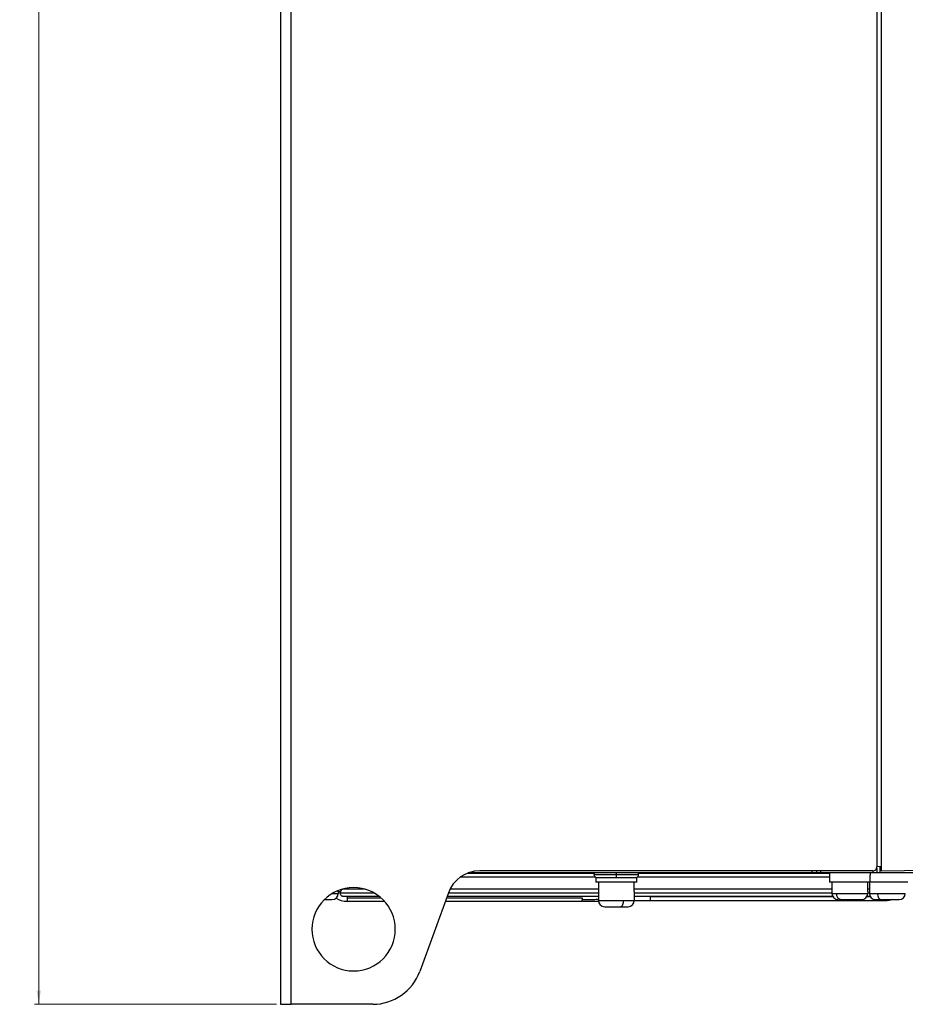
# Model space of a CAD drawing. Header units: millimetres. Extents: x -945 to 1227, y -951 to 1232.
# Tile 69 of 171: x -410 to -198, y -166 to 70. Entities that reach past the tile are written whole.
import ezdxf

# ---------------------------------------------------------------- set-up
doc = ezdxf.new("R2010")
doc.units = ezdxf.units.MM
doc.styles.add('SLDTEXTSTYLE0', font='TXT', dxfattribs={"width": 0.75})
doc.dimstyles.new('SLDDIMSTYLE0', dxfattribs={"dimtxt": 3.5, "dimasz": 3.302, "dimexe": 0, "dimexo": 0.0625, "dimgap": 0.875, "dimtad": 1, "dimrnd": 1e-09, "dimzin": 12, "dimdsep": 46, "dimtxsty": 'SLDTEXTSTYLE0', "dimsah": 1, "dimcen": 0.09, "dimadec": 0, "dimazin": 3, "dimtfac": 1, "dimtofl": 0, "dimtmove": 0, "dimatfit": 3, "dimfxl": 1, "dimfrac": 2, "dimtolj": 1, "dimtzin": 12, "dimarcsym": 0})

# ---------------------------------------------------------------- blocks, each defined once
blk = doc.blocks.new('_D')
at = {"color": 8, "linetype": 'Continuous', "lineweight": 0}
for p, q in [((-348.75, 447.79), (-406.75, 447.79)), ((-405.75, 447.79), (-405.75, -166.21)), ((-348.75, -166.21), (-406.75, -166.21))]:
    blk.add_line(p, q, dxfattribs=at)
at = {"color": 8, "linetype": 'Continuous', "lineweight": 18}
for points in [[(-405.75, 447.79), (-406.26, 444.49), (-405.24, 444.49)], [(-405.75, -166.21), (-405.24, -162.91), (-406.26, -162.91)]]:
    blk.add_solid(points, dxfattribs=at)
at = {"color": 8, "linetype": 'Continuous', "lineweight": 18, "insert": (-410.26, 140.63), "char_height": 3.5, "attachment_point": 1, "rotation": 90, "style": 'SLDTEXTSTYLE0'}
blk.add_mtext('614', dxfattribs=at)

msp = doc.modelspace()

# ---------------------------------------------------------------- linework, layer by layer
at = {"color": 7, "linetype": 'Continuous', "lineweight": 25}
for p, q in [((-347.747, 447.789), (-347.747, -166.211)), ((-345.247, -166.211), (-345.247, 447.789)), ((-204.747, 415.789), (-204.747, -133.211)), ((-203.747, 414.272), (-203.747, -134.193)), ((-205.747, -134.211), (-299.998, -134.211)), ((-220.247, -134.711), (-220.247, -134.211)), ((-219.247, -134.211), (-219.247, -134.711)), ((-204.747, -133.63), (-204.839, -133.63)), ((-203.747, -133.193), (-204.747, -133.21)), ((-204.747, -133.63), (-204.747, -133.211)), ((-204.747, -133.63), (-204.747, -134.711)), ((-204.05, -133.198), (-204.05, -134.711)), ((-203.962, -133.447), (-203.747, -133.453)), ((-203.747, -134.193), (-165.747, -133.53)), ((-304.519, -135.611), (-272.395, -135.611)), ((-220.247, -134.711), (-302.782, -134.711)), ((-272.147, -135.811), (-272.147, -136.911)), ((-272.147, -135.811), (-267.247, -135.811)), ((-262.347, -136.911), (-272.147, -136.911)), ((-271.533, -136.911), (-271.533, -139.116)), ((-267.247, -134.711), (-267.247, -135.061)), ((-267.247, -135.061), (-267.247, -135.811)), ((-267.247, -135.811), (-262.347, -135.811)), ((-262.933, -139.116), (-262.933, -136.911)), ((-262.931, -138.611), (-262.931, -136.911)), ((-262.347, -136.911), (-262.347, -135.811)), ((-262.099, -135.611), (-216.147, -135.611)), ((-219.247, -134.711), (-220.247, -134.711)), ((-218.247, -134.711), (-219.247, -134.711)), ((-205.747, -134.711), (-218.247, -134.711)), ((-216.147, -134.711), (-216.147, -135.211)), ((-216.147, -135.211), (-216.147, -136.911)), ((-206.347, -136.911), (-216.147, -136.911)), ((-215.537, -136.911), (-215.537, -139.116)), ((-206.937, -139.116), (-206.937, -136.911)), ((-206.534, -136.911), (-206.534, -139.116)), ((-206.347, -134.711), (-206.347, -135.211)), ((-206.347, -136.911), (-206.347, -135.211)), ((-197.347, -136.911), (-206.347, -136.911)), ((-204.747, -134.711), (-205.747, -134.711)), ((-204.05, -134.711), (-204.747, -134.711)), ((-186.467, -134.711), (-204.05, -134.711)), ((-333.934, -139.116), (-333.934, -138.915)), ((-333.934, -139.116), (-333.934, -139.611)), ((-333.932, -139.017), (-333.932, -138.914)), ((-327.447, -138.611), (-332.669, -138.611)), ((-271.531, -138.611), (-307.201, -138.611)), ((-271.533, -139.116), (-271.533, -141.311)), ((-262.933, -139.116), (-262.933, -141.311)), ((-215.537, -138.611), (-262.931, -138.611)), ((-215.537, -139.116), (-215.537, -139.611)), ((-206.534, -138.611), (-206.937, -138.611)), ((-206.937, -139.116), (-206.937, -139.611)), ((-206.534, -139.116), (-206.534, -139.611)), ((-332.664, -140.311), (-324.116, -140.311)), ((-331.819, -140.661), (-331.819, -141.511)), ((-331.819, -141.511), (-322.823, -141.511)), ((-307.516, -139.474), (-314.373, -158.315)), ((-308.257, -141.511), (-275.421, -141.511)), ((-307.82, -140.311), (-271.531, -140.311)), ((-271.533, -141.311), (-265.575, -141.311)), ((-265.575, -141.311), (-262.933, -141.311)), ((-262.931, -140.311), (-215.363, -140.311)), ((-259.069, -141.311), (-202.675, -141.311)), ((-215.537, -139.611), (-214.447, -139.611)), ((-214.447, -139.611), (-206.937, -139.611)), ((-207.11, -140.311), (-206.361, -140.311)), ((-206.534, -139.611), (-204.586, -139.611)), ((-204.586, -139.611), (-197.934, -139.611)), ((-347.747, -166.211), (-345.247, -166.211)), ((-325.65, -166.211), (-345.247, -166.211))]:
    msp.add_line(p, q, dxfattribs=at)
at = {"color": 250, "linetype": 'Continuous', "lineweight": 25}
for p, q in [((-218.247, -134.211), (-218.247, -134.711)), ((-205.747, -134.211), (-205.747, -134.711)), ((-302.913, -134.761), (-272.542, -134.761)), ((-272.597, -135.061), (-267.247, -135.061)), ((-267.247, -135.061), (-261.897, -135.061)), ((-261.952, -134.761), (-216.147, -134.761)), ((-335.35, -139.611), (-333.934, -139.611)), ((-333.518, -139.461), (-325.406, -139.461)), ((-331.819, -140.311), (-331.819, -140.661)), ((-331.819, -140.661), (-323.69, -140.661)), ((-307.948, -140.661), (-275.425, -140.661)), ((-307.511, -139.461), (-271.533, -139.461)), ((-262.933, -139.461), (-215.537, -139.461)), ((-262.933, -141.311), (-262.931, -141.311)), ((-215.273, -140.461), (-259.069, -140.461)), ((-206.27, -140.461), (-207.201, -140.461)), ((-206.937, -139.461), (-206.534, -139.461)), ((-202.675, -141.311), (-202.675, -141.122))]:
    msp.add_line(p, q, dxfattribs=at)
at = {"color": 7, "linetype": 'Continuous', "lineweight": 25, "flags": 128}
for points in [[(-265.575, -141.311), (-265.586, -141.603), (-265.619, -141.885), (-265.673, -142.144), (-265.745, -142.371), (-265.832, -142.558), (-265.932, -142.696), (-266.041, -142.782), (-266.153, -142.811)], [(-204.586, -139.611), (-204.57, -139.903), (-204.523, -140.185), (-204.448, -140.444), (-204.346, -140.671), (-204.221, -140.858), (-204.079, -140.996), (-203.925, -141.082), (-203.765, -141.111)]]:
    msp.add_lwpolyline(points, dxfattribs=at)
at = {"color": 7, "linetype": 'Continuous', "lineweight": 25}
for centre, radius, start, end in [((-299.998, -142.211), 8, 90, 160), ((-205.747, -133.211), 1, 270, 0), ((-271.747, -135.061), 0.85, 155.68426, 180), ((-271.747, -135.061), 0.85, 180, 241.92751), ((-262.747, -135.061), 0.85, 298.07249, 360), ((-262.747, -135.061), 0.85, 360, 24.31574), ((-330.247, -148.211), 10, 0, 180), ((-331.819, -136.601), 3.209, 228.83908, 238.22682), ((-332.669, -139.461), 0.85, 90, 171.14533), ((-335.434, -139.611), 1.5, 270, 360), ((-331.819, -136.601), 4.909, 237.58462, 270), ((-270.033, -141.311), 1.5, 180, 270), ((-264.433, -141.311), 1.5, 270, 360), ((-264.431, -141.311), 1.5, 270, 360), ((-214.037, -139.611), 1.5, 180, 270), ((-213.105, -139.776), 1.352, 172.95086, 260.53922), ((-208.437, -139.611), 1.5, 270, 0), ((-205.034, -139.611), 1.5, 180, 270), ((-202.675, -136.401), 4.909, 270, 289.86002), ((-199.434, -139.611), 1.5, 270, 0), ((-330.247, -148.211), 10, 180, 0), ((-325.65, -154.211), 12, 270, 340)]:
    msp.add_arc(centre, radius, start, end, dxfattribs=at)
for points, knots in [([(-203.968, -133.197), (-203.967, -133.246), (-203.964, -133.345), (-203.962, -133.43), (-203.962, -133.442), (-203.962, -133.447)], [0, 0, 0, 0, 0.3358035, 0.6809442, 1, 1, 1, 1]), ([(-337.152, -141.111), (-336.931, -141.111), (-336.43, -141.111), (-335.853, -141.111), (-335.463, -141.111), (-335.447, -141.111), (-335.44, -141.111)], [0, 0, 0, 0, 0.2118479, 0.4791374, 0.7464269, 1, 1, 1, 1]), ([(-333.518, -139.461), (-333.515, -139.511), (-333.511, -139.612), (-333.448, -139.815), (-333.325, -140.012), (-333.138, -140.184), (-332.894, -140.288), (-332.703, -140.329), (-332.612, -140.308), (-332.611, -140.308)], [0, 0, 0, 0, 0.1558986, 0.3118792, 0.4657349, 0.6318745, 0.8113336, 0.9968534, 1, 1, 1, 1]), ([(-275.425, -141.511), (-275.425, -141.511), (-275.425, -141.48), (-275.425, -141.362), (-275.425, -141.276), (-275.425, -141.171)], [0, 0, 0, 0, 0.5, 0.5, 1, 1, 1, 1]), ([(-275.425, -141.51), (-274.487, -141.508), (-273.123, -141.506), (-271.885, -141.499), (-271.499, -141.497)], [0, 0, 0, 0, 0.6878909, 1, 1, 1, 1]), ([(-263.045, -141.297), (-262.642, -141.299), (-261.388, -141.306), (-260.007, -141.308), (-259.069, -141.31)], [0, 0, 0, 0, 0.3211357, 1, 1, 1, 1]), ([(-259.069, -141.31), (-259.069, -141.311), (-259.069, -141.29), (-259.069, -141.205), (-259.069, -141.138), (-259.069, -140.894), (-259.069, -140.679), (-259.069, -140.461)], [0, 0, 0, 0, 0.25, 0.25, 0.5, 0.5, 1, 1, 1, 1]), ([(-213.782, -141.111), (-213.777, -141.111), (-213.705, -141.111), (-213.509, -141.111), (-213.327, -141.111)], [0, 0, 0, 0, 0.0762033, 1, 1, 1, 1]), ([(-213.327, -141.111), (-213.211, -141.111), (-213.071, -141.111), (-212.732, -141.111), (-212.532, -141.111), (-212.067, -141.111), (-211.8, -141.111), (-211.215, -141.111), (-210.897, -141.111), (-210.257, -141.111), (-209.936, -141.111), (-209.362, -141.111), (-209.11, -141.111), (-208.724, -141.111), (-208.59, -141.111), (-208.44, -141.111), (-208.423, -141.111), (-208.447, -141.111)], [0, 0, 0, 0, 0.125, 0.125, 0.25, 0.25, 0.375, 0.375, 0.5, 0.5, 0.625, 0.625, 0.75, 0.75, 0.875, 0.875, 1, 1, 1, 1]), ([(-205.028, -141.111), (-205.01, -141.111), (-204.951, -141.111), (-204.781, -141.111), (-204.67, -141.111), (-204.428, -141.111), (-204.296, -141.111), (-204.03, -141.111), (-203.896, -141.111), (-203.765, -141.111)], [0, 0, 0, 0, 0.25, 0.25, 0.5, 0.5, 0.75, 0.75, 1, 1, 1, 1]), ([(-203.765, -141.111), (-203.635, -141.111), (-203.487, -141.111), (-203.148, -141.111), (-202.958, -141.111), (-202.534, -141.111), (-202.301, -141.111), (-201.804, -141.111), (-201.541, -141.111), (-201.014, -141.111), (-200.752, -141.111), (-200.274, -141.111), (-200.06, -141.111), (-199.72, -141.111), (-199.594, -141.111), (-199.446, -141.111), (-199.422, -141.111), (-199.44, -141.111)], [0, 0, 0, 0, 0.125, 0.125, 0.25, 0.25, 0.375, 0.375, 0.5, 0.5, 0.625, 0.625, 0.75, 0.75, 0.875, 0.875, 1, 1, 1, 1]), ([(-270.01, -142.811), (-270.017, -142.811), (-270.059, -142.811), (-269.848, -142.811), (-269.378, -142.811), (-268.695, -142.811), (-267.865, -142.811), (-266.979, -142.811), (-266.406, -142.811), (-266.153, -142.811)], [0, 0, 0, 0, 0.0331266, 0.2010663, 0.369006, 0.5283275, 0.6727947, 0.8555328, 1, 1, 1, 1]), ([(-266.153, -142.811), (-265.917, -142.811), (-265.382, -142.811), (-264.82, -142.811), (-264.478, -142.811), (-264.463, -142.811), (-264.455, -142.811)], [0, 0, 0, 0, 0.2416375, 0.5472874, 0.7889248, 1, 1, 1, 1])]:
    msp.add_open_spline(points, degree=3, knots=knots, dxfattribs=at)
for points in [[(-333.509, -139.33), (-333.509, -139.33), (-333.519, -139.374), (-333.518, -139.461)], [(-275.425, -140.661), (-275.425, -140.749), (-275.425, -140.928), (-275.425, -141.094), (-275.425, -141.171)]]:
    msp.add_open_spline(points, degree=3, dxfattribs=at)
at = {"color": 250, "linetype": 'Continuous', "lineweight": 25}
msp.add_open_spline([(-271.541, -141.079), (-271.915, -141.097), (-273.082, -141.155), (-274.477, -141.165), (-275.425, -141.171)], degree=3, knots=[0, 0, 0, 0, 0.3207324, 1, 1, 1, 1], dxfattribs=at)

# ---------------------------------------------------------------- dimensions: what is measured, and where the dimension line sits
at = {"color": 8, "linetype": 'Continuous', "lineweight": 18}
dim = msp.add_linear_dim(base=(-405.747, -166.211), p1=(-347.747, 447.789), p2=(-347.747, -166.211), angle=90, dimstyle='SLDDIMSTYLE0', dxfattribs=at)
dim.commit()
dim.dimension.update_dxf_attribs({"geometry": '_D', "text_midpoint": (-405.747, 144.507), "dimtype": 160})

doc.saveas('drawing.dxf')
